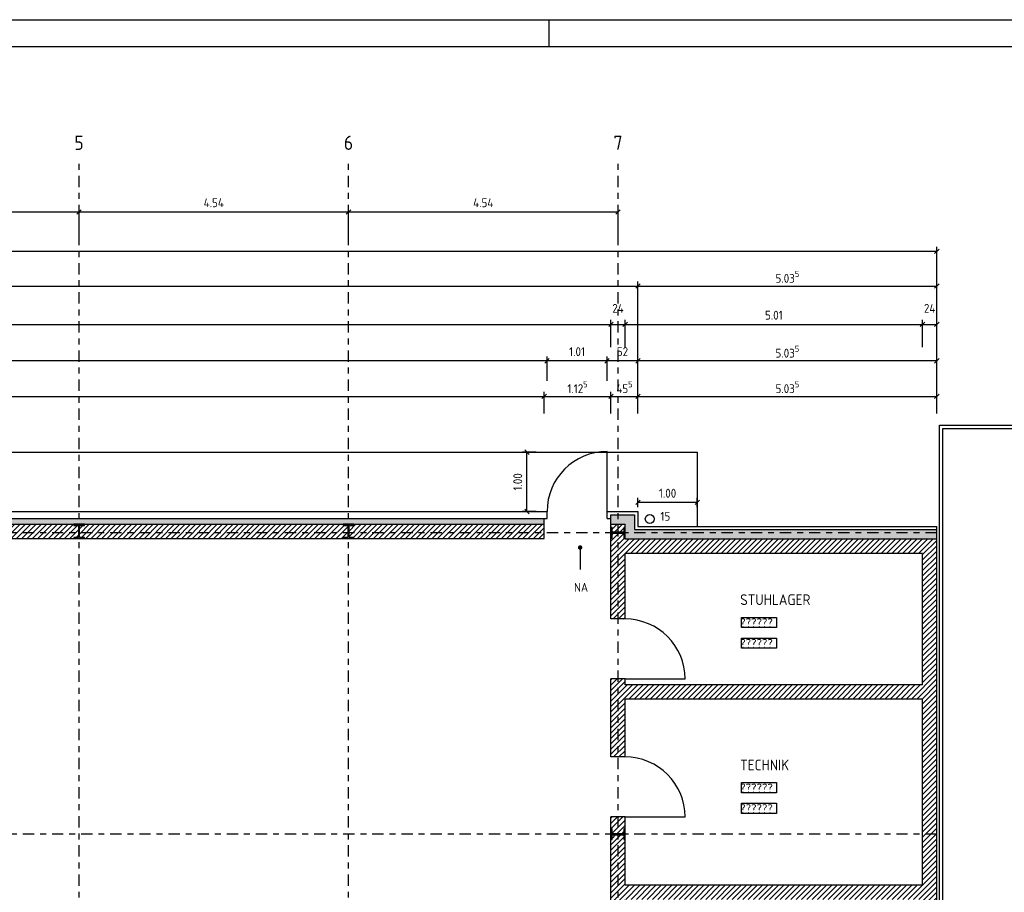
# Model space of a CAD drawing. Header units: metres. Extents: x 0 to 65.5, y 0 to 40.4.
# Tile 11 of 13: x 26.5 to 43, y 25.7 to 40.4. Entities that reach past the tile are written whole.
import ezdxf
from ezdxf.enums import TextEntityAlignment as Align

# ---------------------------------------------------------------- set-up
doc = ezdxf.new("R2010")
doc.units = ezdxf.units.M
doc.header["$LTSCALE"] = 0.015
doc.header["$PDMODE"] = 35
doc.linetypes.add('STRICHPUNKT', pattern=[25.4, 12.7, -6.35, 0, -6.35])
for name, color, linetype in [('ACHSEN', 8, 'STRICHPUNKT'), ('BEM', 7, 'Continuous'), ('RAHMEN', 7, 'Continuous'), ('SCHRAFFUR', 8, 'Continuous'), ('SONSTIGES', 7, 'Continuous'), ('TEXT', 7, 'Continuous'), ('TUEREN', 35, 'Continuous'), ('UNKLAR', 1, 'Continuous'), ('WAND', 62, 'Continuous')]:
    doc.layers.add(name, color=color, linetype=linetype)
doc.styles.add('ISOCP', font='isocp.shx', dxfattribs={"height": 0.15})
doc.dimstyles.new('METER_2S', dxfattribs={"dimtxt": 0.24, "dimasz": 0.12, "dimexe": 0.12, "dimexo": 0.12, "dimgap": 0.08, "dimtad": 1, "dimdec": 0, "dimlfac": 100, "dimzin": 5, "dimdsep": 46, "dimtxsty": 'ISOCP', "dimblk1": 'OBLIQUE', "dimblk2": 'OBLIQUE', "dimsah": 1, "dimcen": 0, "dimclrd": 256, "dimclre": 256, "dimclrt": 256, "dimadec": 0, "dimazin": 0, "dimtfac": 1, "dimtdec": 0, "dimtofl": 0, "dimtmove": 2, "dimatfit": 3, "dimldrblk": 'DOT', "dimfxl": 0, "dimtolj": 1, "dimtzin": 0, "dimlwd": -1, "dimlwe": -1, "dimarcsym": 0})
pattern_1 = [(45, (-966.651474, 144.88069), (-0.0449012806, 0.0449012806), [])]

# ---------------------------------------------------------------- blocks, each defined once
blk = doc.blocks.new('_OBLIQUE')
at = {"color": 0, "linetype": 'ByBlock'}
blk.add_line((-0.5, -0.5), (0.5, 0.5), dxfattribs=at)
blk = doc.blocks.new('*D5')
at = {"layer": 'BEM'}
for p, q in [((22.918, 36.794), (22.918, 37.236)), ((22.918, 37.161), (27.458, 37.161)), ((27.458, 36.794), (27.458, 37.236))]:
    blk.add_line(p, q, dxfattribs=at)
at = {"layer": 'DEFPOINTS', "color": 0}
for p in [(27.458, 37.161), (22.918, 36.719), (27.458, 36.719)]:
    blk.add_point(p, dxfattribs=at)
at = {"layer": 'BEM', "xscale": 0.075, "yscale": 0.075, "zscale": 0.075, "rotation": 180}
blk.add_blockref('_OBLIQUE', (22.918, 37.161), dxfattribs=at)
at = {"layer": 'BEM', "xscale": 0.075, "yscale": 0.075, "zscale": 0.075}
blk.add_blockref('_OBLIQUE', (27.458, 37.161), dxfattribs=at)
at = {"layer": 'BEM', "insert": (25.188, 37.316), "char_height": 0.15, "attachment_point": 5, "style": 'ISOCP'}
blk.add_mtext('\\A1;4.54', dxfattribs=at)
blk = doc.blocks.new('_Dot')
at = {"color": 0, "linetype": 'ByBlock', "lineweight": -2}
blk.add_line((-0.5, 0), (-1, 0), dxfattribs=at)
at = {"color": 0, "linetype": 'ByBlock', "const_width": 0.5}
blk.add_lwpolyline([(-0.25, 0, 1), (0.25, 0, 1)], format="xyb", close=True, dxfattribs=at)
blk = doc.blocks.new('*D6')
at = {"layer": 'BEM'}
for p, q in [((27.458, 36.794), (27.458, 37.236)), ((27.458, 37.161), (31.998, 37.161)), ((31.998, 36.794), (31.998, 37.236))]:
    blk.add_line(p, q, dxfattribs=at)
at = {"layer": 'DEFPOINTS', "color": 0}
for p in [(31.998, 37.161), (27.458, 36.719), (31.998, 36.719)]:
    blk.add_point(p, dxfattribs=at)
at = {"layer": 'BEM', "xscale": 0.075, "yscale": 0.075, "zscale": 0.075, "rotation": 180}
blk.add_blockref('_OBLIQUE', (27.458, 37.161), dxfattribs=at)
at = {"layer": 'BEM', "xscale": 0.075, "yscale": 0.075, "zscale": 0.075}
blk.add_blockref('_OBLIQUE', (31.998, 37.161), dxfattribs=at)
at = {"layer": 'BEM', "insert": (29.728, 37.316), "char_height": 0.15, "attachment_point": 5, "style": 'ISOCP'}
blk.add_mtext('\\A1;4.54', dxfattribs=at)
blk = doc.blocks.new('*D7')
at = {"layer": 'BEM'}
for p, q in [((31.998, 36.794), (31.998, 37.236)), ((31.998, 37.161), (36.538, 37.161)), ((36.538, 36.794), (36.538, 37.236))]:
    blk.add_line(p, q, dxfattribs=at)
at = {"layer": 'DEFPOINTS', "color": 0}
for p in [(36.538, 37.161), (31.998, 36.719), (36.538, 36.719)]:
    blk.add_point(p, dxfattribs=at)
at = {"layer": 'BEM', "xscale": 0.075, "yscale": 0.075, "zscale": 0.075, "rotation": 180}
blk.add_blockref('_OBLIQUE', (31.998, 37.161), dxfattribs=at)
at = {"layer": 'BEM', "xscale": 0.075, "yscale": 0.075, "zscale": 0.075}
blk.add_blockref('_OBLIQUE', (36.538, 37.161), dxfattribs=at)
at = {"layer": 'BEM', "insert": (34.268, 37.316), "char_height": 0.15, "attachment_point": 5, "style": 'ISOCP'}
blk.add_mtext('\\A1;4.54', dxfattribs=at)
blk = doc.blocks.new('*D29')
at = {"layer": 'BEM'}
for p, q in [((8.963, 33.763), (8.963, 36.572)), ((41.908, 36.497), (8.963, 36.497)), ((41.908, 33.763), (41.908, 36.572))]:
    blk.add_line(p, q, dxfattribs=at)
at = {"layer": 'DEFPOINTS', "color": 0}
for p in [(8.963, 36.497), (8.963, 33.688), (41.908, 33.688)]:
    blk.add_point(p, dxfattribs=at)
at = {"layer": 'BEM', "xscale": 0.075, "yscale": 0.075, "zscale": 0.075, "rotation": 180}
blk.add_blockref('_OBLIQUE', (8.963, 36.497), dxfattribs=at)
at = {"layer": 'BEM', "xscale": 0.075, "yscale": 0.075, "zscale": 0.075}
blk.add_blockref('_OBLIQUE', (41.908, 36.497), dxfattribs=at)
at = {"layer": 'BEM', "insert": (25.436, 36.652), "char_height": 0.15, "attachment_point": 5, "style": 'ISOCP'}
blk.add_mtext('\\A1;32.94\\H0.7X;\\S5^ ;', dxfattribs=at)
blk = doc.blocks.new('*D30')
at = {"layer": 'BEM'}
for p, q in [((8.963, 33.763), (8.963, 35.988)), ((8.963, 35.913), (36.873, 35.913)), ((36.873, 33.763), (36.873, 35.988))]:
    blk.add_line(p, q, dxfattribs=at)
at = {"layer": 'DEFPOINTS', "color": 0}
for p in [(36.873, 35.913), (8.963, 33.688), (36.873, 33.688)]:
    blk.add_point(p, dxfattribs=at)
at = {"layer": 'BEM', "xscale": 0.075, "yscale": 0.075, "zscale": 0.075, "rotation": 180}
blk.add_blockref('_OBLIQUE', (8.963, 35.913), dxfattribs=at)
at = {"layer": 'BEM', "xscale": 0.075, "yscale": 0.075, "zscale": 0.075}
blk.add_blockref('_OBLIQUE', (36.873, 35.913), dxfattribs=at)
at = {"layer": 'BEM', "insert": (22.918, 36.068), "char_height": 0.15, "attachment_point": 5, "style": 'ISOCP'}
blk.add_mtext('\\A1;27.91', dxfattribs=at)
blk = doc.blocks.new('*D31')
at = {"layer": 'BEM'}
for p, q in [((36.873, 35.503), (36.873, 35.988)), ((36.873, 35.913), (41.908, 35.913)), ((41.908, 33.763), (41.908, 35.988))]:
    blk.add_line(p, q, dxfattribs=at)
at = {"layer": 'DEFPOINTS', "color": 0}
for p in [(41.908, 35.913), (36.873, 35.428), (41.908, 33.688)]:
    blk.add_point(p, dxfattribs=at)
at = {"layer": 'BEM', "xscale": 0.075, "yscale": 0.075, "zscale": 0.075, "rotation": 180}
blk.add_blockref('_OBLIQUE', (36.873, 35.913), dxfattribs=at)
at = {"layer": 'BEM', "xscale": 0.075, "yscale": 0.075, "zscale": 0.075}
blk.add_blockref('_OBLIQUE', (41.908, 35.913), dxfattribs=at)
at = {"layer": 'BEM', "insert": (39.391, 36.068), "char_height": 0.15, "attachment_point": 5, "style": 'ISOCP'}
blk.add_mtext('\\A1;5.03\\H0.7X;\\S5^ ;', dxfattribs=at)
blk = doc.blocks.new('*D34')
at = {"layer": 'BEM'}
for p, q in [((9.418, 34.88), (9.418, 35.341)), ((36.418, 34.88), (36.418, 35.341)), ((9.418, 35.266), (36.418, 35.266))]:
    blk.add_line(p, q, dxfattribs=at)
at = {"layer": 'DEFPOINTS', "color": 0}
for p in [(36.418, 35.266), (9.418, 34.805), (36.418, 34.805)]:
    blk.add_point(p, dxfattribs=at)
at = {"layer": 'BEM', "xscale": 0.075, "yscale": 0.075, "zscale": 0.075, "rotation": 180}
blk.add_blockref('_OBLIQUE', (9.418, 35.266), dxfattribs=at)
at = {"layer": 'BEM', "xscale": 0.075, "yscale": 0.075, "zscale": 0.075}
blk.add_blockref('_OBLIQUE', (36.418, 35.266), dxfattribs=at)
at = {"layer": 'BEM', "insert": (22.918, 35.421), "char_height": 0.15, "attachment_point": 5, "style": 'ISOCP'}
blk.add_mtext('\\A1;27.00', dxfattribs=at)
blk = doc.blocks.new('*D35')
at = {"layer": 'BEM'}
for p, q in [((36.418, 34.88), (36.418, 35.341)), ((36.658, 34.88), (36.658, 35.341)), ((36.418, 35.266), (36.658, 35.266))]:
    blk.add_line(p, q, dxfattribs=at)
at = {"layer": 'DEFPOINTS', "color": 0}
for p in [(36.658, 35.266), (36.418, 34.805), (36.658, 34.805)]:
    blk.add_point(p, dxfattribs=at)
at = {"layer": 'BEM', "xscale": 0.075, "yscale": 0.075, "zscale": 0.075, "rotation": 180}
blk.add_blockref('_OBLIQUE', (36.418, 35.266), dxfattribs=at)
at = {"layer": 'BEM', "xscale": 0.075, "yscale": 0.075, "zscale": 0.075}
blk.add_blockref('_OBLIQUE', (36.658, 35.266), dxfattribs=at)
at = {"layer": 'BEM', "insert": (36.538, 35.536), "char_height": 0.15, "attachment_point": 5, "style": 'ISOCP'}
blk.add_mtext('\\A1;24', dxfattribs=at)
blk = doc.blocks.new('*D36')
at = {"layer": 'BEM'}
for p, q in [((36.658, 34.88), (36.658, 35.341)), ((41.668, 34.88), (41.668, 35.341)), ((36.658, 35.266), (41.668, 35.266))]:
    blk.add_line(p, q, dxfattribs=at)
at = {"layer": 'DEFPOINTS', "color": 0}
for p in [(41.668, 35.266), (36.658, 34.805), (41.668, 34.805)]:
    blk.add_point(p, dxfattribs=at)
at = {"layer": 'BEM', "xscale": 0.075, "yscale": 0.075, "zscale": 0.075, "rotation": 180}
blk.add_blockref('_OBLIQUE', (36.658, 35.266), dxfattribs=at)
at = {"layer": 'BEM', "xscale": 0.075, "yscale": 0.075, "zscale": 0.075}
blk.add_blockref('_OBLIQUE', (41.668, 35.266), dxfattribs=at)
at = {"layer": 'BEM', "insert": (39.163, 35.421), "char_height": 0.15, "attachment_point": 5, "style": 'ISOCP'}
blk.add_mtext('\\A1;5.01', dxfattribs=at)
blk = doc.blocks.new('*D37')
at = {"layer": 'BEM'}
for p, q in [((41.668, 34.88), (41.668, 35.341)), ((41.908, 34.88), (41.908, 35.341)), ((41.668, 35.266), (41.908, 35.266))]:
    blk.add_line(p, q, dxfattribs=at)
at = {"layer": 'DEFPOINTS', "color": 0}
for p in [(41.908, 35.266), (41.668, 34.805), (41.908, 34.805)]:
    blk.add_point(p, dxfattribs=at)
at = {"layer": 'BEM', "xscale": 0.075, "yscale": 0.075, "zscale": 0.075, "rotation": 180}
blk.add_blockref('_OBLIQUE', (41.668, 35.266), dxfattribs=at)
at = {"layer": 'BEM', "xscale": 0.075, "yscale": 0.075, "zscale": 0.075}
blk.add_blockref('_OBLIQUE', (41.908, 35.266), dxfattribs=at)
at = {"layer": 'BEM', "insert": (41.788, 35.536), "char_height": 0.15, "attachment_point": 5, "style": 'ISOCP'}
blk.add_mtext('\\A1;24', dxfattribs=at)
blk = doc.blocks.new('*D38')
at = {"layer": 'BEM'}
for p, q in [((36.873, 34.318), (36.873, 34.727)), ((41.908, 34.318), (41.908, 34.727)), ((41.908, 34.652), (36.873, 34.652))]:
    blk.add_line(p, q, dxfattribs=at)
at = {"layer": 'DEFPOINTS', "color": 0}
for p in [(36.873, 34.652), (36.873, 34.243), (41.908, 34.243)]:
    blk.add_point(p, dxfattribs=at)
at = {"layer": 'BEM', "xscale": 0.075, "yscale": 0.075, "zscale": 0.075, "rotation": 180}
blk.add_blockref('_OBLIQUE', (36.873, 34.652), dxfattribs=at)
at = {"layer": 'BEM', "xscale": 0.075, "yscale": 0.075, "zscale": 0.075}
blk.add_blockref('_OBLIQUE', (41.908, 34.652), dxfattribs=at)
at = {"layer": 'BEM', "insert": (39.391, 34.807), "char_height": 0.15, "attachment_point": 5, "style": 'ISOCP'}
blk.add_mtext('\\A1;5.03\\H0.7X;\\S5^ ;', dxfattribs=at)
blk = doc.blocks.new('*D39')
at = {"layer": 'BEM'}
for p, q in [((36.353, 34.318), (36.353, 34.727)), ((36.873, 34.318), (36.873, 34.727)), ((36.873, 34.652), (36.353, 34.652))]:
    blk.add_line(p, q, dxfattribs=at)
at = {"layer": 'DEFPOINTS', "color": 0}
for p in [(36.353, 34.652), (36.353, 34.243), (36.873, 34.243)]:
    blk.add_point(p, dxfattribs=at)
at = {"layer": 'BEM', "xscale": 0.075, "yscale": 0.075, "zscale": 0.075, "rotation": 180}
blk.add_blockref('_OBLIQUE', (36.353, 34.652), dxfattribs=at)
at = {"layer": 'BEM', "xscale": 0.075, "yscale": 0.075, "zscale": 0.075}
blk.add_blockref('_OBLIQUE', (36.873, 34.652), dxfattribs=at)
at = {"layer": 'BEM', "insert": (36.613, 34.807), "char_height": 0.15, "attachment_point": 5, "style": 'ISOCP'}
blk.add_mtext('\\A1;52', dxfattribs=at)
blk = doc.blocks.new('*D40')
at = {"layer": 'BEM'}
for p, q in [((35.343, 34.318), (35.343, 34.727)), ((36.353, 34.318), (36.353, 34.727)), ((36.353, 34.652), (35.343, 34.652))]:
    blk.add_line(p, q, dxfattribs=at)
at = {"layer": 'DEFPOINTS', "color": 0}
for p in [(35.343, 34.652), (35.343, 34.243), (36.353, 34.243)]:
    blk.add_point(p, dxfattribs=at)
at = {"layer": 'BEM', "xscale": 0.075, "yscale": 0.075, "zscale": 0.075, "rotation": 180}
blk.add_blockref('_OBLIQUE', (35.343, 34.652), dxfattribs=at)
at = {"layer": 'BEM', "xscale": 0.075, "yscale": 0.075, "zscale": 0.075}
blk.add_blockref('_OBLIQUE', (36.353, 34.652), dxfattribs=at)
at = {"layer": 'BEM', "insert": (35.848, 34.807), "char_height": 0.15, "attachment_point": 5, "style": 'ISOCP'}
blk.add_mtext('\\A1;1.01', dxfattribs=at)
blk = doc.blocks.new('*D41')
at = {"layer": 'BEM'}
for p, q in [((10.493, 34.318), (10.493, 34.727)), ((35.343, 34.318), (35.343, 34.727)), ((35.343, 34.652), (10.493, 34.652))]:
    blk.add_line(p, q, dxfattribs=at)
at = {"layer": 'DEFPOINTS', "color": 0}
for p in [(10.493, 34.652), (10.493, 34.243), (35.343, 34.243)]:
    blk.add_point(p, dxfattribs=at)
at = {"layer": 'BEM', "xscale": 0.075, "yscale": 0.075, "zscale": 0.075, "rotation": 180}
blk.add_blockref('_OBLIQUE', (10.493, 34.652), dxfattribs=at)
at = {"layer": 'BEM', "xscale": 0.075, "yscale": 0.075, "zscale": 0.075}
blk.add_blockref('_OBLIQUE', (35.343, 34.652), dxfattribs=at)
at = {"layer": 'BEM', "insert": (22.918, 34.807), "char_height": 0.15, "attachment_point": 5, "style": 'ISOCP'}
blk.add_mtext('\\A1;24.85', dxfattribs=at)
blk = doc.blocks.new('*D44')
at = {"layer": 'BEM'}
for p, q in [((10.543, 33.763), (10.543, 34.129)), ((10.543, 34.054), (35.293, 34.054)), ((35.293, 33.763), (35.293, 34.129))]:
    blk.add_line(p, q, dxfattribs=at)
at = {"layer": 'DEFPOINTS', "color": 0}
for p in [(35.293, 34.054), (10.543, 33.688), (35.293, 33.688)]:
    blk.add_point(p, dxfattribs=at)
at = {"layer": 'BEM', "xscale": 0.075, "yscale": 0.075, "zscale": 0.075, "rotation": 180}
blk.add_blockref('_OBLIQUE', (10.543, 34.054), dxfattribs=at)
at = {"layer": 'BEM', "xscale": 0.075, "yscale": 0.075, "zscale": 0.075}
blk.add_blockref('_OBLIQUE', (35.293, 34.054), dxfattribs=at)
at = {"layer": 'BEM', "insert": (22.918, 34.209), "char_height": 0.15, "attachment_point": 5, "style": 'ISOCP'}
blk.add_mtext('\\A1;24.75', dxfattribs=at)
blk = doc.blocks.new('*D45')
at = {"layer": 'BEM'}
for p, q in [((35.293, 33.763), (35.293, 34.129)), ((35.293, 34.054), (36.418, 34.054)), ((36.418, 33.763), (36.418, 34.129))]:
    blk.add_line(p, q, dxfattribs=at)
at = {"layer": 'DEFPOINTS', "color": 0}
for p in [(36.418, 34.054), (35.293, 33.688), (36.418, 33.688)]:
    blk.add_point(p, dxfattribs=at)
at = {"layer": 'BEM', "xscale": 0.075, "yscale": 0.075, "zscale": 0.075, "rotation": 180}
blk.add_blockref('_OBLIQUE', (35.293, 34.054), dxfattribs=at)
at = {"layer": 'BEM', "xscale": 0.075, "yscale": 0.075, "zscale": 0.075}
blk.add_blockref('_OBLIQUE', (36.418, 34.054), dxfattribs=at)
at = {"layer": 'BEM', "insert": (35.856, 34.209), "char_height": 0.15, "attachment_point": 5, "style": 'ISOCP'}
blk.add_mtext('\\A1;1.12\\H0.7X;\\S5^ ;', dxfattribs=at)
blk = doc.blocks.new('*D46')
at = {"layer": 'BEM'}
for p, q in [((36.418, 33.763), (36.418, 34.129)), ((36.418, 34.054), (36.873, 34.054)), ((36.873, 33.763), (36.873, 34.129))]:
    blk.add_line(p, q, dxfattribs=at)
at = {"layer": 'DEFPOINTS', "color": 0}
for p in [(36.873, 34.054), (36.418, 33.688), (36.873, 33.688)]:
    blk.add_point(p, dxfattribs=at)
at = {"layer": 'BEM', "xscale": 0.075, "yscale": 0.075, "zscale": 0.075, "rotation": 180}
blk.add_blockref('_OBLIQUE', (36.418, 34.054), dxfattribs=at)
at = {"layer": 'BEM', "xscale": 0.075, "yscale": 0.075, "zscale": 0.075}
blk.add_blockref('_OBLIQUE', (36.873, 34.054), dxfattribs=at)
at = {"layer": 'BEM', "insert": (36.646, 34.209), "char_height": 0.15, "attachment_point": 5, "style": 'ISOCP'}
blk.add_mtext('\\A1;45\\H0.7X;\\S5^ ;', dxfattribs=at)
blk = doc.blocks.new('*D47')
at = {"layer": 'BEM'}
for p, q in [((36.873, 33.763), (36.873, 34.129)), ((36.873, 34.054), (41.908, 34.054)), ((41.908, 33.763), (41.908, 34.129))]:
    blk.add_line(p, q, dxfattribs=at)
at = {"layer": 'DEFPOINTS', "color": 0}
for p in [(41.908, 34.054), (36.873, 33.688), (41.908, 33.688)]:
    blk.add_point(p, dxfattribs=at)
at = {"layer": 'BEM', "xscale": 0.075, "yscale": 0.075, "zscale": 0.075, "rotation": 180}
blk.add_blockref('_OBLIQUE', (36.873, 34.054), dxfattribs=at)
at = {"layer": 'BEM', "xscale": 0.075, "yscale": 0.075, "zscale": 0.075}
blk.add_blockref('_OBLIQUE', (41.908, 34.054), dxfattribs=at)
at = {"layer": 'BEM', "insert": (39.391, 34.209), "char_height": 0.15, "attachment_point": 5, "style": 'ISOCP'}
blk.add_mtext('\\A1;5.03\\H0.7X;\\S5^ ;', dxfattribs=at)
blk = doc.blocks.new('*D184')
at = {"layer": 'BEM'}
for p, q in [((35.159, 33.113), (34.929, 33.113)), ((35.004, 32.113), (35.004, 33.113)), ((35.159, 32.113), (34.929, 32.113))]:
    blk.add_line(p, q, dxfattribs=at)
at = {"layer": 'DEFPOINTS', "color": 0}
for p in [(35.004, 33.113), (35.234, 33.113), (35.234, 32.113)]:
    blk.add_point(p, dxfattribs=at)
at = {"layer": 'BEM', "xscale": 0.075, "yscale": 0.075, "zscale": 0.075}
for p, rotation in [((35.004, 33.113), 90), ((35.004, 32.113), 270)]:
    blk.add_blockref('_OBLIQUE', p, dxfattribs=dict(at, rotation=rotation))
at = {"layer": 'BEM', "insert": (34.849, 32.613), "char_height": 0.15, "attachment_point": 5, "rotation": 90, "style": 'ISOCP'}
blk.add_mtext('\\A1;1.00', dxfattribs=at)
blk = doc.blocks.new('ZU')
blk.add_lwpolyline([(0, 0.09), (-0.02, 0.09), (-0.02, 0.01), (-0.22, 0.01), (-0.22, 0.09), (-0.24, 0.09), (-0.24, -0.09), (-0.22, -0.09), (-0.22, -0.01), (-0.02, -0.01), (-0.02, -0.09), (0, -0.09)], close=True)
blk = doc.blocks.new('*D203')
at = {"layer": 'BEM'}
for p, q in [((36.873, 32.188), (36.873, 32.342)), ((37.873, 32.267), (36.873, 32.267)), ((37.873, 32.188), (37.873, 32.342))]:
    blk.add_line(p, q, dxfattribs=at)
at = {"layer": 'DEFPOINTS', "color": 0}
for p in [(36.873, 32.267), (36.873, 32.113), (37.873, 32.113)]:
    blk.add_point(p, dxfattribs=at)
at = {"layer": 'BEM', "xscale": 0.075, "yscale": 0.075, "zscale": 0.075, "rotation": 180}
blk.add_blockref('_OBLIQUE', (36.873, 32.267), dxfattribs=at)
at = {"layer": 'BEM', "xscale": 0.075, "yscale": 0.075, "zscale": 0.075}
blk.add_blockref('_OBLIQUE', (37.873, 32.267), dxfattribs=at)
at = {"layer": 'BEM', "insert": (37.373, 32.422), "char_height": 0.15, "attachment_point": 5, "style": 'ISOCP'}
blk.add_mtext('\\A1;1.00', dxfattribs=at)

msp = doc.modelspace()

# ---------------------------------------------------------------- hatches: boundary and pattern name
at = {"layer": 'SCHRAFFUR'}
for points in [[(41.908, 31.648), (41.908, 31.808), (36.818, 31.808), (36.818, 32.058), (36.418, 32.058), (36.418, 31.898), (36.658, 31.898), (36.658, 31.648)], [(35.293, 31.998), (10.543, 31.998), (10.543, 31.898), (35.293, 31.898)]]:
    msp.add_hatch(color=256, dxfattribs=at).paths.add_polyline_path(points)
h = msp.add_hatch(dxfattribs=at)
h.set_pattern_fill('ANSI31', color=256, scale=0.02, style=0)
h.set_pattern_definition(pattern_1)
h.paths.add_polyline_path([(13.748, 31.658), (13.748, 31.678), (13.828, 31.678), (13.828, 31.878), (13.748, 31.878), (13.748, 31.898), (10.543, 31.898), (10.543, 31.658)])
h.paths.add_polyline_path([(18.288, 31.658), (18.288, 31.678), (18.368, 31.678), (18.368, 31.878), (18.288, 31.878), (18.288, 31.898), (13.928, 31.898), (13.928, 31.878), (13.848, 31.878), (13.848, 31.678), (13.928, 31.678), (13.928, 31.658)])
h.paths.add_polyline_path([(22.828, 31.658), (22.828, 31.678), (22.908, 31.678), (22.908, 31.878), (22.828, 31.878), (22.828, 31.898), (18.468, 31.898), (18.468, 31.878), (18.388, 31.878), (18.388, 31.678), (18.468, 31.678), (18.468, 31.658)])
h.paths.add_polyline_path([(23.008, 31.898), (23.008, 31.878), (22.928, 31.878), (22.928, 31.678), (23.008, 31.678), (23.008, 31.658), (27.368, 31.658), (27.368, 31.678), (27.448, 31.678), (27.448, 31.878), (27.368, 31.878), (27.368, 31.898)])
h.paths.add_polyline_path([(27.548, 31.898), (27.548, 31.878), (27.468, 31.878), (27.468, 31.678), (27.548, 31.678), (27.548, 31.658), (31.908, 31.658), (31.908, 31.678), (31.988, 31.678), (31.988, 31.878), (31.908, 31.878), (31.908, 31.898)])
h.paths.add_polyline_path([(35.293, 31.658), (35.293, 31.898), (32.088, 31.898), (32.088, 31.878), (32.008, 31.878), (32.008, 31.678), (32.088, 31.678), (32.088, 31.658)])
h = msp.add_hatch(dxfattribs=at)
h.set_pattern_fill('ANSI31', color=256, scale=0.02, style=0)
h.set_pattern_definition(pattern_1)
h.paths.add_polyline_path([(36.638, 31.766), (36.638, 31.846), (36.658, 31.846), (36.658, 31.898), (36.418, 31.898), (36.418, 31.846), (36.438, 31.846), (36.438, 31.766)])
h = msp.add_hatch(dxfattribs=at)
h.set_pattern_fill('ANSI31', color=256, scale=0.02, style=0)
h.set_pattern_definition(pattern_1)
h.paths.add_polyline_path([(41.908, 31.648), (36.658, 31.648), (36.658, 31.666), (36.638, 31.666), (36.638, 31.746), (36.438, 31.746), (36.438, 31.666), (36.418, 31.666), (36.418, 30.303), (36.658, 30.303), (36.658, 31.408), (41.668, 31.408), (41.668, 29.193), (36.658, 29.193), (36.658, 29.293), (36.418, 29.293), (36.418, 27.978), (36.658, 27.978), (36.658, 28.953), (41.668, 28.953), (41.668, 25.818), (36.658, 25.818), (36.658, 26.585), (36.638, 26.585), (36.638, 26.665), (36.438, 26.665), (36.438, 26.585), (36.418, 26.585), (36.418, 21.684), (36.438, 21.684), (36.438, 21.604), (36.638, 21.604), (36.638, 21.684), (36.658, 21.684), (36.658, 23.303), (39.168, 23.303), (39.168, 22.303), (39.283, 22.303), (39.283, 23.303), (39.533, 23.303), (39.533, 23.418), (36.658, 23.418), (36.658, 25.578), (41.668, 25.578), (41.668, 23.418), (40.543, 23.418), (40.543, 23.303), (40.668, 23.303), (40.668, 23.153), (40.783, 23.153), (40.783, 23.303), (41.668, 23.303), (41.668, 21.293), (40.783, 21.293), (40.783, 22.553), (40.668, 22.553), (40.668, 21.293), (40.543, 21.293), (40.543, 21.178), (41.668, 21.178), (41.668, 16.648), (40.908, 16.648), (40.908, 16.408), (41.908, 16.408)])
h = msp.add_hatch(dxfattribs=at)
h.set_pattern_fill('ANSI31', color=256, scale=0.02, style=0)
h.set_pattern_definition(pattern_1)
h.paths.add_polyline_path([(36.438, 26.765), (36.438, 26.685), (36.638, 26.685), (36.638, 26.765), (36.658, 26.765), (36.658, 26.968), (36.418, 26.968), (36.418, 26.765)])

# ---------------------------------------------------------------- linework, layer by layer
at = {"layer": 'ACHSEN'}
for p, q in [((27.458, 15.508), (27.458, 37.986)), ((31.998, 15.508), (31.998, 37.986)), ((36.538, 15.508), (36.538, 37.986)), ((41.908, 31.756), (4.343, 31.756)), ((41.908, 26.675), (4.343, 26.675))]:
    msp.add_line(p, q, dxfattribs=at)
at = {"layer": 'RAHMEN'}
msp.add_line((35.375, 40.4), (35.375, 39.95), dxfattribs=at)
for points in [[(65.45, 0), (0, 0), (0, 40.4), (65.45, 40.4)], [(65, 0.45), (2, 0.45), (2, 39.95), (65, 39.95)]]:
    msp.add_lwpolyline(points, close=True, dxfattribs=at)
at = {"layer": 'SONSTIGES'}
for p, q in [((7.963, 33.113), (37.873, 33.113)), ((37.873, 33.113), (37.873, 31.863))]:
    msp.add_line(p, q, dxfattribs=at)
msp.add_circle((37.073, 31.988), 0.075, dxfattribs=at)
at = {"layer": 'TUEREN'}
for p, q in [((36.353, 32.113), (36.353, 33.123)), ((36.658, 29.293), (37.668, 29.293)), ((36.658, 26.968), (37.668, 26.968))]:
    msp.add_line(p, q, dxfattribs=at)
for centre, start, end in [((36.353, 32.113), 90, 180), ((36.658, 29.293), 0, 90), ((36.658, 26.968), 0, 90)]:
    msp.add_arc(centre, 1.01, start, end, dxfattribs=at)
at = {"layer": 'UNKLAR'}
for points in [[(38.619, 30.329), (39.207, 30.329), (39.207, 30.157), (38.619, 30.157)], [(38.619, 29.981), (39.207, 29.981), (39.207, 29.809), (38.619, 29.809)], [(38.619, 27.545), (39.207, 27.545), (39.207, 27.373), (38.619, 27.373)], [(38.619, 27.197), (39.207, 27.197), (39.207, 27.025), (38.619, 27.025)]]:
    msp.add_lwpolyline(points, close=True, dxfattribs=at)
at = {"layer": 'WAND'}
for p, q in [((41.953, 19.238), (41.953, 33.568)), ((41.953, 33.568), (44.658, 33.568)), ((42.008, 19.293), (42.008, 33.513)), ((42.008, 33.513), (44.658, 33.513)), ((10.493, 32.113), (35.343, 32.113)), ((35.343, 31.998), (35.343, 32.113)), ((36.353, 31.998), (36.353, 32.113)), ((36.353, 32.113), (36.873, 32.113)), ((36.418, 30.303), (36.418, 32.058)), ((36.418, 32.058), (36.818, 32.058)), ((36.818, 32.058), (36.818, 31.808)), ((36.873, 32.113), (36.873, 31.863)), ((10.543, 31.998), (35.343, 31.998)), ((10.543, 31.898), (35.293, 31.898)), ((35.293, 31.898), (35.293, 31.998)), ((35.293, 31.658), (35.293, 31.898)), ((36.353, 31.998), (36.418, 31.998)), ((36.418, 31.898), (36.658, 31.898)), ((36.658, 31.648), (36.658, 31.898)), ((36.873, 31.863), (41.908, 31.863)), ((41.908, 16.408), (41.908, 31.863)), ((41.908, 15.028), (41.908, 31.863)), ((36.818, 31.808), (41.908, 31.808)), ((10.543, 31.658), (35.293, 31.658)), ((41.908, 31.648), (36.658, 31.648)), ((41.668, 31.408), (36.658, 31.408)), ((36.658, 30.303), (36.658, 31.408)), ((41.668, 29.193), (41.668, 31.408)), ((36.658, 30.303), (36.418, 30.303)), ((36.418, 27.978), (36.418, 29.293)), ((36.658, 29.293), (36.418, 29.293)), ((36.658, 29.193), (36.658, 29.293)), ((41.668, 29.193), (36.658, 29.193)), ((41.668, 28.953), (36.658, 28.953)), ((36.658, 27.978), (36.658, 28.953)), ((41.668, 25.818), (41.668, 28.953)), ((36.658, 27.978), (36.418, 27.978)), ((36.418, 16.648), (36.418, 26.968)), ((36.658, 26.968), (36.418, 26.968)), ((36.658, 25.818), (36.658, 26.968)), ((41.668, 25.818), (36.658, 25.818))]:
    msp.add_line(p, q, dxfattribs=at)

# ---------------------------------------------------------------- block references
at = {"layer": 'WAND', "rotation": 270}
for p in [(27.458, 31.658), (31.998, 31.658)]:
    msp.add_blockref('ZU', p, dxfattribs=at)
at = {"layer": 'WAND'}
for p in [(36.658, 31.756), (36.658, 26.675)]:
    msp.add_blockref('ZU', p, dxfattribs=at)

# ---------------------------------------------------------------- texts
at = {"layer": 'TEXT', "style": 'ISOCP'}
for s, p in [('5', (27.458, 38.326)), ('6', (31.998, 38.326)), ('7', (36.538, 38.326))]:
    msp.add_text(s, height=0.24, dxfattribs=at).set_placement(p, align=Align.MIDDLE)
for s, height, p in [('15', 0.15, (37.253, 31.958)), ('NA', 0.15, (35.797, 30.762)), ('STUHLAGER', 0.18, (38.596, 30.538)), ('??????', 0.15, (38.596, 30.164)), ('??????', 0.15, (38.596, 29.816)), ('TECHNIK', 0.18, (38.596, 27.753)), ('??????', 0.15, (38.596, 27.379)), ('??????', 0.15, (38.596, 27.032))]:
    msp.add_text(s, height=height, dxfattribs=at).set_placement(p)

# ---------------------------------------------------------------- dimensions: what is measured, and where the dimension line sits
at = {"layer": 'BEM'}
for base, p1, p2, text, override, picture, middle in [((8.963, 36.497), (41.908, 33.688), (8.963, 33.688), '32.94\\H0.7X;\\S5^ ;', {"dimtxt": 0.15, "dimasz": 0.075, "dimexe": 0.075, "dimexo": 0.075, "dimdec": 2, "dimlfac": 1}, '*D29', (25.436, 36.652)), ((41.908, 35.913), (36.873, 35.428), (41.908, 33.688), '5.03\\H0.7X;\\S5^ ;', {"dimtxt": 0.15, "dimasz": 0.075, "dimexe": 0.075, "dimexo": 0.075, "dimdec": 2, "dimlfac": 1}, '*D31', (39.391, 36.068)), ((36.873, 34.652), (41.908, 34.243), (36.873, 34.243), '5.03\\H0.7X;\\S5^ ;', {"dimtxt": 0.15, "dimasz": 0.075, "dimexe": 0.075, "dimexo": 0.075, "dimdec": 2, "dimlfac": 1}, '*D38', (39.391, 34.807)), ((36.418, 34.054), (35.293, 33.688), (36.418, 33.688), '1.12\\H0.7X;\\S5^ ;', {"dimtxt": 0.15, "dimasz": 0.075, "dimexe": 0.075, "dimexo": 0.075, "dimdec": 2, "dimlfac": 1}, '*D45', (35.856, 34.209)), ((36.873, 34.054), (36.418, 33.688), (36.873, 33.688), '45\\H0.7X;\\S5^ ;', {"dimtxt": 0.15, "dimasz": 0.075, "dimexe": 0.075, "dimexo": 0.075}, '*D46', (36.646, 34.209)), ((41.908, 34.054), (36.873, 33.688), (41.908, 33.688), '5.03\\H0.7X;\\S5^ ;', {"dimtxt": 0.15, "dimasz": 0.075, "dimexe": 0.075, "dimexo": 0.075, "dimdec": 2, "dimlfac": 1}, '*D47', (39.391, 34.209))]:
    dim = msp.add_linear_dim(base=base, p1=p1, p2=p2, text=text, dimstyle='METER_2S', override=override, dxfattribs=at)
    dim.commit()
    dim.dimension.update_dxf_attribs({"geometry": picture, "text_midpoint": middle})
for base, p1, p2, override, picture, middle in [((27.458, 37.161), (22.918, 36.719), (27.458, 36.719), {"dimtxt": 0.15, "dimasz": 0.075, "dimexe": 0.075, "dimexo": 0.075, "dimdec": 2, "dimlfac": 1}, '*D5', (25.188, 37.316)), ((31.998, 37.161), (27.458, 36.719), (31.998, 36.719), {"dimtxt": 0.15, "dimasz": 0.075, "dimexe": 0.075, "dimexo": 0.075, "dimdec": 2, "dimlfac": 1}, '*D6', (29.728, 37.316)), ((36.538, 37.161), (31.998, 36.719), (36.538, 36.719), {"dimtxt": 0.15, "dimasz": 0.075, "dimexe": 0.075, "dimexo": 0.075, "dimdec": 2, "dimlfac": 1}, '*D7', (34.268, 37.316)), ((36.873, 35.913), (8.963, 33.688), (36.873, 33.688), {"dimtxt": 0.15, "dimasz": 0.075, "dimexe": 0.075, "dimexo": 0.075, "dimdec": 2, "dimlfac": 1}, '*D30', (22.918, 36.068)), ((36.418, 35.266), (9.418, 34.805), (36.418, 34.805), {"dimtxt": 0.15, "dimasz": 0.075, "dimexe": 0.075, "dimexo": 0.075, "dimdec": 2, "dimlfac": 1}, '*D34', (22.918, 35.421)), ((36.658, 35.266), (36.418, 34.805), (36.658, 34.805), {"dimtxt": 0.15, "dimasz": 0.075, "dimexe": 0.075, "dimexo": 0.075}, '*D35', (36.538, 35.536)), ((41.668, 35.266), (36.658, 34.805), (41.668, 34.805), {"dimtxt": 0.15, "dimasz": 0.075, "dimexe": 0.075, "dimexo": 0.075, "dimdec": 2, "dimlfac": 1}, '*D36', (39.163, 35.421)), ((41.908, 35.266), (41.668, 34.805), (41.908, 34.805), {"dimtxt": 0.15, "dimasz": 0.075, "dimexe": 0.075, "dimexo": 0.075}, '*D37', (41.788, 35.536)), ((10.493, 34.652), (35.343, 34.243), (10.493, 34.243), {"dimtxt": 0.15, "dimasz": 0.075, "dimexe": 0.075, "dimexo": 0.075, "dimdec": 2, "dimlfac": 1}, '*D41', (22.918, 34.807)), ((35.343, 34.652), (36.353, 34.243), (35.343, 34.243), {"dimtxt": 0.15, "dimasz": 0.075, "dimexe": 0.075, "dimexo": 0.075, "dimdec": 2, "dimlfac": 1}, '*D40', (35.848, 34.807)), ((36.353, 34.652), (36.873, 34.243), (36.353, 34.243), {"dimtxt": 0.15, "dimasz": 0.075, "dimexe": 0.075, "dimexo": 0.075}, '*D39', (36.613, 34.807)), ((35.293, 34.054), (10.543, 33.688), (35.293, 33.688), {"dimtxt": 0.15, "dimasz": 0.075, "dimexe": 0.075, "dimexo": 0.075, "dimdec": 2, "dimlfac": 1}, '*D44', (22.918, 34.209)), ((36.873, 32.267), (37.873, 32.113), (36.873, 32.113), {"dimtxt": 0.15, "dimasz": 0.075, "dimexe": 0.075, "dimexo": 0.075, "dimdec": 2, "dimlfac": 1}, '*D203', (37.373, 32.422))]:
    dim = msp.add_linear_dim(base=base, p1=p1, p2=p2, dimstyle='METER_2S', override=override, dxfattribs=at)
    dim.commit()
    dim.dimension.update_dxf_attribs({"geometry": picture, "text_midpoint": middle})
dim = msp.add_linear_dim(base=(35.004, 33.113), p1=(35.234, 32.113), p2=(35.234, 33.113), angle=90, dimstyle='METER_2S', override={"dimtxt": 0.15, "dimasz": 0.075, "dimexe": 0.075, "dimexo": 0.075, "dimdec": 2, "dimlfac": 1}, dxfattribs=at)
dim.commit()
dim.dimension.update_dxf_attribs({"geometry": '*D184', "text_midpoint": (34.849, 32.613)})

# ---------------------------------------------------------------- leaders
at = {"layer": 'TEXT'}
msp.add_leader([(35.9, 31.507), (35.9, 31.138)], dimstyle='METER_2S', override={"dimtxt": 0.15, "dimasz": 0.075, "dimexe": 0.075, "dimexo": 0.075, "dimgap": 0.08, "dimtad": 0}, dxfattribs=at)

doc.saveas('drawing.dxf')
